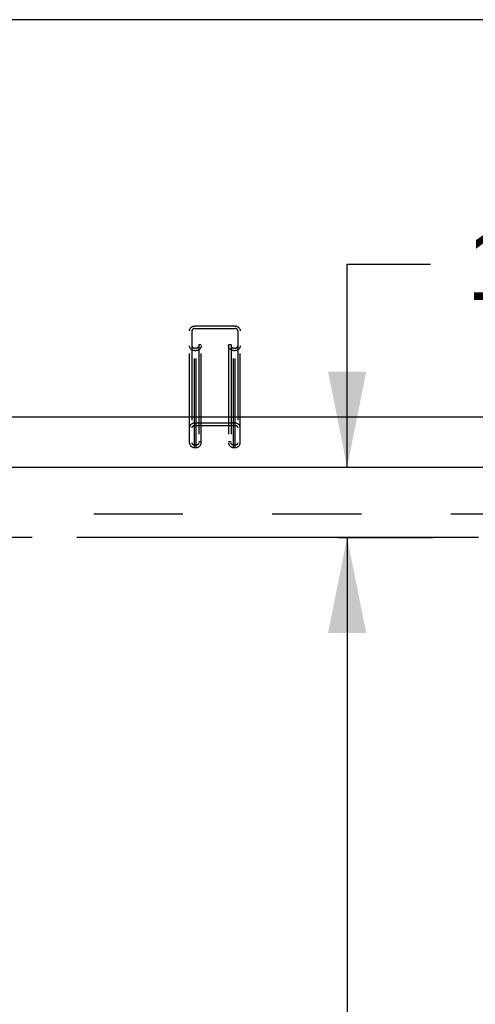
# Model space of a CAD drawing. Header units: inches. Extents: x 0 to 260, y 0 to 168.
# Tile 50 of 95: x 56.39 to 63.69, y 109.07 to 124.84. Entities that reach past the tile are written whole.
import ezdxf

# ---------------------------------------------------------------- set-up
doc = ezdxf.new("R2010")
doc.units = ezdxf.units.IN
doc.header["$LTSCALE"] = 14.290393
doc.header["$MEASUREMENT"] = 0
doc.linetypes.add('HIDDEN', pattern=[0.2, 0.1, -0.1])
doc.linetypes.add('PHANTOM', pattern=[0.8, 0.45, -0.05, 0.1, -0.05, 0.1, -0.05])
doc.layers.get('0').update_dxf_attribs({"linetype": 'CONTINUOUS'})
for name, color, linetype in [('AVAILABLE_DOOR_SPACE', 7, 'CONTINUOUS'), ('DEFAULT_2', 8, 'HIDDEN'), ('DIMENSIONS', 7, 'CONTINUOUS')]:
    doc.layers.add(name, color=color, linetype=linetype)
doc.styles.get("Standard").update_dxf_attribs({"font": 'arial.ttf'})
doc.dimstyles.new('DIMSTYLE_1', dxfattribs={"dimtxt": 1.146288, "dimasz": 1.528384, "dimexe": 0.09, "dimexo": 0.07, "dimgap": 0.0375, "dimtad": 0, "dimtih": 1, "dimtoh": 1, "dimzin": 4, "dimdsep": 46, "dimtxsty": 'Standard', "dimblk": '_FILLED', "dimblk1": '_FILLED', "dimblk2": '_FILLED', "dimcen": 0.09, "dimazin": 1, "dimtfac": 1, "dimtofl": 0, "dimtmove": 0, "dimatfit": 3, "dimldrblk": '_FILLED', "dimfxl": 1, "dimtolj": 1, "dimtzin": 4, "dimarcsym": 0})

# ---------------------------------------------------------------- blocks, each defined once
blk = doc.blocks.new('_FILLED')
at = {"color": 0, "linetype": 'ByBlock'}
blk.add_solid([(0, 0), (-1, 0.2), (-1, -0.2)], dxfattribs=at)
blk = doc.blocks.new('*D12')
at = {"layer": 'DIMENSIONS', "color": 2, "linetype": 'Continuous'}
for p, q in [((49.642, 96.446), (64.582, 96.446)), ((78.955, 96.446), (69.734, 96.446))]:
    blk.add_line(p, q, dxfattribs=at)
at = {"layer": 'DIMENSIONS', "color": 2, "linetype": 'Continuous', "xscale": 1.5283842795, "yscale": 1.5283842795, "zscale": 1.5283842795, "rotation": 180}
blk.add_blockref('_FILLED', (49.642, 96.446), dxfattribs=at)
at = {"layer": 'DIMENSIONS', "color": 2, "linetype": 'Continuous', "xscale": 1.5283842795, "yscale": 1.5283842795, "zscale": 1.5283842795}
blk.add_blockref('_FILLED', (78.955, 96.446), dxfattribs=at)
at = {"layer": 'DIMENSIONS', "color": 2, "linetype": 'Continuous', "insert": (67.158, 97.02), "char_height": 1.1463, "width": 4.00562, "attachment_point": 2, "line_spacing_factor": 0.9}
blk.add_mtext('29.31\\Ptyp.', dxfattribs=at)
blk = doc.blocks.new('*D14')
at = {"layer": 'DIMENSIONS', "color": 2, "linetype": 'Continuous'}
for p, q in [((63.047, 116.545), (60.259, 116.545)), ((61.635, 116.545), (61.635, 83.566)), ((61.635, 48.295), (61.635, 79.554))]:
    blk.add_line(p, q, dxfattribs=at)
at = {"layer": 'DIMENSIONS', "color": 2, "linetype": 'Continuous', "xscale": 1.5283842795, "yscale": 1.5283842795, "zscale": 1.5283842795}
for p, rotation in [((61.635, 116.545), 90), ((61.635, 48.295), 270)]:
    blk.add_blockref('_FILLED', p, dxfattribs=dict(at, rotation=rotation))
at = {"layer": 'DIMENSIONS', "color": 2, "linetype": 'Continuous', "insert": (61.635, 82.993), "char_height": 1.1463, "width": 4.00562, "attachment_point": 2, "line_spacing_factor": 0.9}
blk.add_mtext('68.25\\Ptyp.', dxfattribs=at)
blk = doc.blocks.new('*D16')
at = {"layer": 'DIMENSIONS', "color": 2, "linetype": 'Continuous'}
for p, q in [((61.635, 117.67), (61.635, 120.921)), ((61.635, 120.921), (62.972, 120.921)), ((61.497, 116.545), (63.01, 116.545)), ((61.635, 116.545), (61.635, 113.488))]:
    blk.add_line(p, q, dxfattribs=at)
at = {"layer": 'DIMENSIONS', "color": 2, "linetype": 'Continuous', "xscale": 1.5283842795, "yscale": 1.5283842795, "zscale": 1.5283842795}
for p, rotation in [((61.635, 117.67), 270), ((61.635, 116.545), 90)]:
    blk.add_blockref('_FILLED', p, dxfattribs=dict(at, rotation=rotation))
at = {"layer": 'DIMENSIONS', "color": 2, "linetype": 'Continuous', "insert": (63.545, 121.494), "char_height": 1.1463, "width": 3.11501, "attachment_point": 1, "line_spacing_factor": 0.9}
blk.add_mtext('1.13', dxfattribs=at)

msp = doc.modelspace()

# ---------------------------------------------------------------- linework, layer by layer
at = {"color": 7, "linetype": 'Continuous'}
for p, q in [((119.405, 124.839), (47.629, 124.839)), ((49.054, 118.478), (117.981, 118.478))]:
    msp.add_line(p, q, dxfattribs=at)
at = {"color": 3, "linetype": 'Continuous'}
msp.add_line((47.934, 117.67), (82.538, 117.67), dxfattribs=at)
at = {"layer": 'AVAILABLE_DOOR_SPACE', "color": 4, "linetype": 'PHANTOM'}
msp.add_line((63.736, 116.545), (49.642, 116.545), dxfattribs=at)
at = {"layer": 'DEFAULT_2', "color": 8, "linetype": 'HIDDEN'}
for p, q in [((59.191, 117.985), (59.191, 119.931)), ((59.844, 119.931), (59.191, 119.931)), ((59.191, 119.892), (59.844, 119.892)), ((59.844, 117.985), (59.844, 119.931)), ((59.111, 118.063), (59.111, 119.853)), ((59.151, 119.853), (59.151, 118.063)), ((59.884, 119.853), (59.884, 118.063)), ((59.924, 118.063), (59.924, 119.853)), ((59.219, 119.577), (59.191, 119.577)), ((59.219, 117.985), (59.219, 119.577)), ((59.259, 119.629), (59.259, 118.063)), ((59.299, 119.629), (59.259, 119.629)), ((59.299, 118.063), (59.299, 119.629)), ((59.736, 119.629), (59.736, 118.063)), ((59.776, 119.629), (59.736, 119.629)), ((59.776, 119.629), (59.776, 118.063)), ((59.816, 117.985), (59.816, 119.577)), ((59.844, 119.577), (59.816, 119.577)), ((59.191, 119.538), (59.219, 119.538)), ((59.816, 119.538), (59.844, 119.538)), ((59.844, 118.378), (59.191, 118.378)), ((59.191, 118.339), (59.844, 118.339)), ((59.219, 118.024), (59.191, 118.024)), ((59.299, 118.076), (59.259, 118.076)), ((59.776, 118.076), (59.736, 118.076)), ((59.844, 118.024), (59.816, 118.024)), ((59.191, 117.985), (59.219, 117.985)), ((59.816, 117.985), (59.844, 117.985)), ((81.871, 116.92), (49.267, 116.92))]:
    msp.add_line(p, q, dxfattribs=at)
for points in [[(59.111, 119.853), (59.112, 119.864), (59.114, 119.873), (59.117, 119.883), (59.122, 119.892), (59.128, 119.9), (59.135, 119.908), (59.143, 119.915), (59.151, 119.92), (59.161, 119.925), (59.171, 119.928), (59.181, 119.93), (59.191, 119.931)], [(59.191, 119.892), (59.185, 119.891), (59.179, 119.89), (59.173, 119.888), (59.168, 119.885), (59.163, 119.881), (59.159, 119.876), (59.156, 119.871), (59.153, 119.865), (59.152, 119.859), (59.151, 119.853)], [(59.844, 119.931), (59.854, 119.93), (59.864, 119.928), (59.874, 119.925), (59.884, 119.92), (59.892, 119.915), (59.9, 119.908), (59.907, 119.9), (59.913, 119.892), (59.918, 119.883), (59.921, 119.873), (59.923, 119.864), (59.924, 119.853)], [(59.884, 119.853), (59.883, 119.859), (59.882, 119.865), (59.879, 119.871), (59.876, 119.876), (59.872, 119.881), (59.867, 119.885), (59.862, 119.888), (59.856, 119.89), (59.85, 119.891), (59.844, 119.892)], [(59.191, 119.538), (59.181, 119.539), (59.171, 119.541), (59.161, 119.544), (59.151, 119.549), (59.143, 119.554), (59.135, 119.561), (59.128, 119.568), (59.122, 119.577), (59.117, 119.586), (59.114, 119.595), (59.112, 119.605), (59.111, 119.615)], [(59.151, 119.615), (59.152, 119.609), (59.153, 119.604), (59.156, 119.598), (59.159, 119.593), (59.163, 119.588), (59.168, 119.584), (59.173, 119.581), (59.179, 119.579), (59.185, 119.577), (59.191, 119.577)], [(59.299, 119.615), (59.298, 119.605), (59.296, 119.595), (59.293, 119.586), (59.288, 119.577), (59.282, 119.568), (59.275, 119.561), (59.267, 119.554), (59.259, 119.549), (59.249, 119.544), (59.239, 119.541), (59.229, 119.539), (59.219, 119.538)], [(59.219, 119.577), (59.225, 119.577), (59.231, 119.579), (59.237, 119.581), (59.242, 119.584), (59.247, 119.588), (59.251, 119.593), (59.254, 119.598), (59.257, 119.604), (59.258, 119.609), (59.259, 119.615)], [(59.816, 119.538), (59.806, 119.539), (59.796, 119.541), (59.786, 119.544), (59.776, 119.549), (59.768, 119.554), (59.76, 119.561), (59.753, 119.568), (59.747, 119.577), (59.742, 119.586), (59.739, 119.595), (59.737, 119.605), (59.736, 119.615)], [(59.776, 119.615), (59.777, 119.609), (59.778, 119.604), (59.781, 119.598), (59.784, 119.593), (59.788, 119.588), (59.793, 119.584), (59.798, 119.581), (59.804, 119.579), (59.81, 119.577), (59.816, 119.577)], [(59.924, 119.615), (59.923, 119.605), (59.921, 119.595), (59.918, 119.586), (59.913, 119.577), (59.907, 119.568), (59.9, 119.561), (59.892, 119.554), (59.884, 119.549), (59.874, 119.544), (59.864, 119.541), (59.854, 119.539), (59.844, 119.538)], [(59.844, 119.577), (59.85, 119.577), (59.856, 119.579), (59.862, 119.581), (59.867, 119.584), (59.872, 119.588), (59.876, 119.593), (59.879, 119.598), (59.882, 119.604), (59.883, 119.609), (59.884, 119.615)], [(59.191, 118.378), (59.181, 118.377), (59.171, 118.375), (59.161, 118.372), (59.151, 118.367), (59.143, 118.362), (59.135, 118.355), (59.128, 118.347), (59.122, 118.339), (59.117, 118.33), (59.114, 118.32), (59.112, 118.311), (59.111, 118.3)], [(59.151, 118.3), (59.152, 118.307), (59.153, 118.312), (59.156, 118.318), (59.159, 118.323), (59.163, 118.328), (59.168, 118.332), (59.173, 118.335), (59.179, 118.337), (59.185, 118.339), (59.191, 118.339)], [(59.924, 118.3), (59.923, 118.311), (59.921, 118.32), (59.918, 118.33), (59.913, 118.339), (59.907, 118.347), (59.9, 118.355), (59.892, 118.362), (59.884, 118.367), (59.874, 118.372), (59.864, 118.375), (59.854, 118.377), (59.844, 118.378)], [(59.844, 118.339), (59.85, 118.339), (59.856, 118.337), (59.862, 118.335), (59.867, 118.332), (59.872, 118.328), (59.876, 118.323), (59.879, 118.318), (59.882, 118.312), (59.883, 118.307), (59.884, 118.3)], [(59.111, 118.063), (59.112, 118.052), (59.114, 118.043), (59.117, 118.033), (59.122, 118.024), (59.128, 118.016), (59.135, 118.008), (59.143, 118.001), (59.151, 117.996), (59.161, 117.991), (59.171, 117.988), (59.181, 117.986), (59.191, 117.985)], [(59.191, 118.024), (59.185, 118.024), (59.179, 118.026), (59.173, 118.028), (59.168, 118.031), (59.163, 118.035), (59.159, 118.04), (59.156, 118.045), (59.153, 118.051), (59.152, 118.056), (59.151, 118.063)], [(59.259, 118.063), (59.258, 118.056), (59.257, 118.051), (59.254, 118.045), (59.251, 118.04), (59.247, 118.035), (59.242, 118.031), (59.237, 118.028), (59.231, 118.026), (59.225, 118.024), (59.219, 118.024)], [(59.219, 117.985), (59.229, 117.986), (59.239, 117.988), (59.249, 117.991), (59.259, 117.996), (59.267, 118.001), (59.275, 118.008), (59.282, 118.016), (59.288, 118.024), (59.293, 118.033), (59.296, 118.043), (59.298, 118.052), (59.299, 118.063)], [(59.736, 118.063), (59.737, 118.052), (59.739, 118.043), (59.742, 118.033), (59.747, 118.024), (59.753, 118.016), (59.76, 118.008), (59.768, 118.001), (59.776, 117.996), (59.786, 117.991), (59.796, 117.988), (59.806, 117.986), (59.816, 117.985)], [(59.816, 118.024), (59.81, 118.024), (59.804, 118.026), (59.798, 118.028), (59.793, 118.031), (59.788, 118.035), (59.784, 118.04), (59.781, 118.045), (59.778, 118.051), (59.777, 118.056), (59.776, 118.063)], [(59.884, 118.063), (59.883, 118.056), (59.882, 118.051), (59.879, 118.045), (59.876, 118.04), (59.872, 118.035), (59.867, 118.031), (59.862, 118.028), (59.856, 118.026), (59.85, 118.024), (59.844, 118.024)], [(59.844, 117.985), (59.854, 117.986), (59.864, 117.988), (59.874, 117.991), (59.884, 117.996), (59.892, 118.001), (59.9, 118.008), (59.907, 118.016), (59.913, 118.024), (59.918, 118.033), (59.921, 118.043), (59.923, 118.052), (59.924, 118.063)]]:
    msp.add_lwpolyline(points, dxfattribs=at)

# ---------------------------------------------------------------- dimensions: what is measured, and where the dimension line sits
at = {"layer": 'DIMENSIONS', "color": 2, "linetype": 'Continuous'}
dim = msp.add_linear_dim(base=(61.634693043, 117.669575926), p1=(63.080238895, 116.544575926), p2=(82.537957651, 117.669575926), angle=90, dimstyle='DIMSTYLE_1', dxfattribs=at)
dim.commit()
dim.dimension.update_dxf_attribs({"geometry": '*D16', "text_midpoint": (65.152322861, 120.914291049), "dimtype": 160})
for base, p1, p2, angle, picture, middle in [((49.642, 96.446), (78.955, 116.545), (49.642, 116.545), 180, '*D12', (67.158, 95.587)), ((61.635, 48.295), (63.117, 116.545), (49.642, 48.295), 270, '*D14', (61.635, 81.56))]:
    dim = msp.add_linear_dim(base=base, p1=p1, p2=p2, angle=angle, text='<>\\Ptyp.', dimstyle='DIMSTYLE_1', dxfattribs=at)
    dim.commit()
    dim.dimension.update_dxf_attribs({"geometry": picture, "text_midpoint": middle, "dimtype": 160})

doc.saveas('drawing.dxf')
